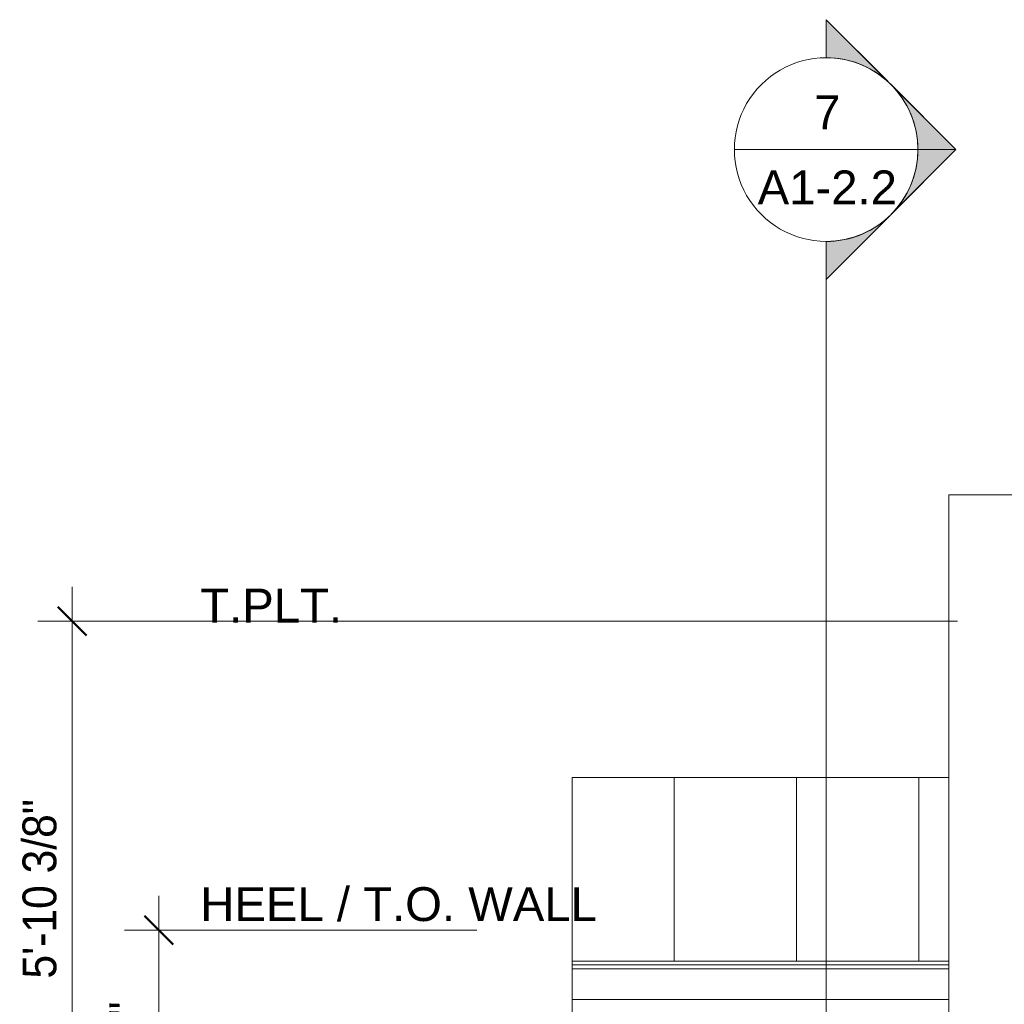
# Model space of a CAD drawing. Header units: inches. Extents: x -651 to 361, y -61 to 433.
# Tile 1 of 5: x -582 to -453, y 128 to 257. Entities that reach past the tile are written whole.
import ezdxf

# ---------------------------------------------------------------- set-up
doc = ezdxf.new("R2010")
doc.units = ezdxf.units.IN
doc.header["$MEASUREMENT"] = 0
for name, color, linetype, lineweight in [('A-ANNO-DIMS', 1, 'Continuous', 9), ('A-ANNO-DIMS-48', 1, 'Continuous', 9), ('A-ANNO-SYMB', 6, 'Continuous', 9), ('A-ANNO-TEXT', 2, 'Continuous', 9), ('A-ROOF', 4, 'Continuous', 18), ('A-ROOF-OTLN', 4, 'Continuous', 9), ('A-ROOF-PATT', 8, 'Continuous', 18)]:
    doc.layers.add(name, color=color, linetype=linetype, lineweight=lineweight)
doc.styles.add('Arial_1', font='arial.ttf', dxfattribs={"height": 4.42589820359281})
doc.styles.add('Arial_2', font='arial.ttf', dxfattribs={"width": 0.9, "height": 4.425898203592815})
doc.dimstyles.new('Linear_-_3_32__Arial_2', dxfattribs={"dimscale": 12, "dimtxt": 4.5, "dimasz": 0.3125000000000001, "dimexe": 0.375, "dimexo": 0.3750000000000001, "dimgap": 0.06250000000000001, "dimtad": 1, "dimdec": 3, "dimrnd": 0.125, "dimzin": 3, "dimdsep": 46, "dimlunit": 4, "dimtxsty": 'Arial_2', "dimblk1": 'OBLIQUE', "dimblk2": 'OBLIQUE', "dimsah": 1, "dimcen": 0.09, "dimdle": 0.375, "dimazin": 0, "dimtfac": 1, "dimtdec": 3, "dimtix": 1, "dimtmove": 0, "dimatfit": 3, "dimfxl": 1, "dimtvp": 1, "dimfrac": 2, "dimtolj": 1, "dimtzin": 0, "dimarcsym": 2})

# ---------------------------------------------------------------- blocks, each defined once
blk = doc.blocks.new('Section - Section Head - Filled-22785-Exterior West Elevation')
at = {"layer": 'A-ANNO-SYMB'}
h = blk.add_hatch(color=256, dxfattribs=at)
edge = h.paths.add_edge_path(flags=0)
edge.add_arc((115.3112540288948, 415.7947145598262), 12.01561779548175, 89.99999999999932, 132.0783950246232, ccw=False)
edge.add_line((115.3112540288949, 427.810332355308), (115.311254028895, 432.7652773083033))
edge.add_line((115.311254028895, 432.7652773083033), (107.2590263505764, 424.7130496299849))
h = blk.add_hatch(color=256, dxfattribs=at)
edge = h.paths.add_edge_path(flags=0)
edge.add_line((106.8259726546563, 424.2799959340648), (98.3406912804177, 415.7947145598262))
edge.add_line((98.3406912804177, 415.7947145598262), (103.3112540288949, 415.7947145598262))
edge.add_arc((115.3112540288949, 415.7947145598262), 12.00000000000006, 135, 180.0000000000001, ccw=False)
h = blk.add_hatch(color=256, dxfattribs=at)
edge = h.paths.add_edge_path(flags=0)
edge.add_arc((115.3112540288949, 415.7947145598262), 12.00000000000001, 179.9999999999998, 224.9999999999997, ccw=False)
edge.add_line((103.3112540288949, 415.7947145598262), (98.3406912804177, 415.7947145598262))
edge.add_line((98.3406912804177, 415.7947145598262), (106.8259726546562, 407.3094331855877))
h = blk.add_hatch(color=256, dxfattribs=at)
edge = h.paths.add_edge_path(flags=0)
edge.add_line((107.2590263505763, 406.8763794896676), (115.3112540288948, 398.8241518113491))
edge.add_line((115.3112540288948, 398.8241518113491), (115.3112540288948, 403.7790967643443))
edge.add_arc((115.3112540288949, 415.7947145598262), 12.01561779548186, 227.9216049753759, 269.99999999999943, ccw=False)
for p, q in [((98.3406912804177, 415.7947145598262), (115.311254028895, 432.7652773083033)), ((107.2590263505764, 424.7130496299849), (115.311254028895, 432.7652773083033)), ((115.3112540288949, 427.7947145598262), (115.311254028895, 432.7652773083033)), ((115.311254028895, 432.7652773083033), (115.3112540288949, 427.810332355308)), ((98.3406912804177, 415.7947145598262), (106.8259726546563, 424.2799959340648)), ((98.3406912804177, 415.7947145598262), (115.3112540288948, 398.8241518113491)), ((103.3112540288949, 415.7947145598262), (98.3406912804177, 415.7947145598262)), ((106.8259726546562, 407.3094331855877), (98.3406912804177, 415.7947145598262)), ((98.3406912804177, 415.7947145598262), (103.3112540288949, 415.7947145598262)), ((115.3112540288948, 398.8241518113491), (107.2590263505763, 406.8763794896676)), ((115.3112540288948, 403.7947145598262), (115.3112540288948, 398.8241518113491)), ((115.3112540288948, 403.7790967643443), (115.3112540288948, 398.8241518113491))]:
    blk.add_line(p, q, dxfattribs=at)
for centre, radius, start, end in [((115.3112540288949, 415.7947145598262), 11.99999999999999, 89.9999999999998, 269.9999999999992), ((115.3112540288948, 415.7947145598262), 12.01561779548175, 89.99999999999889, 132.0783950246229), ((115.3112540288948, 415.7947145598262), 12.00000000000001, 269.9999999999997, 89.99999999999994), ((115.3112540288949, 415.7947145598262), 12.00000000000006, 134.9999999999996, 179.9999999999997), ((115.3112540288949, 415.7947145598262), 12.00000000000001, 179.9999999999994, 224.9999999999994), ((115.3112540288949, 415.7947145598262), 12.01561779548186, 227.9216049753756, 269.9999999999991)]:
    blk.add_arc(centre, radius, start, end, dxfattribs=at)
blk = doc.blocks.new('DIMBLOCK10-Exterior West Elevation')
at = {"layer": 'A-ANNO-DIMS-48', "transparency": 16777216}
for p, q in [((-574.7422683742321, 182.8437500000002), (-574.7422683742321, 108)), ((-458.9541310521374, 178.3437500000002), (-579.242268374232, 178.3437500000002)), ((-574.7422683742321, 178.3437500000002), (-458.9541310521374, 178.3437500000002)), ((-576.5906179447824, 108), (-570.2422683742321, 108)), ((-574.7422683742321, 108), (-576.5906179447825, 108))]:
    blk.add_line(p, q, dxfattribs=at)
at = {"layer": 'A-ANNO-DIMS-48', "lineweight": 50, "transparency": 16777216}
for p, q in [((-574.7422683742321, 178.3437500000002), (-576.617268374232, 180.2187500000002)), ((-574.7422683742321, 178.3437500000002), (-572.8672683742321, 176.4687500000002)), ((-574.7422683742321, 108), (-576.617268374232, 109.875)), ((-574.7422683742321, 108), (-572.8672683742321, 106.125))]:
    blk.add_line(p, q, dxfattribs=at)
at = {"layer": 'A-ANNO-DIMS-48', "color": 0, "transparency": 16777216, "insert": (-581.2335511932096, 131.644951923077), "char_height": 4.425898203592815, "width": 27.66461538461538, "attachment_point": 1, "rotation": 90, "line_spacing_factor": 0.9385317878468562, "style": 'Arial_2'}
blk.add_mtext('5\'-10 3/8"', dxfattribs=at)
blk = doc.blocks.new('_Oblique')
at = {"color": 0, "linetype": 'ByBlock', "lineweight": -2}
blk.add_line((-0.5, -0.5), (0.5, 0.5), dxfattribs=at)
blk = doc.blocks.new('DIMBLOCK12-Exterior West Elevation')
at = {"layer": 'A-ANNO-DIMS-48', "transparency": 16777216}
for p, q in [((-563.4073999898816, 142.4810326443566), (-563.4073999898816, 103.5)), ((-521.8138619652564, 137.9810326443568), (-567.9073999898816, 137.9810326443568)), ((-563.4073999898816, 137.9810326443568), (-521.8138619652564, 137.9810326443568)), ((-565.255749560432, 108), (-558.9073999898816, 108)), ((-563.4073999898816, 108), (-565.255749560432, 108))]:
    blk.add_line(p, q, dxfattribs=at)
at = {"layer": 'A-ANNO-DIMS-48', "lineweight": 50, "transparency": 16777216}
for p, q in [((-563.4073999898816, 137.9810326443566), (-565.2823999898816, 139.8560326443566)), ((-563.4073999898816, 137.9810326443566), (-561.5323999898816, 136.1060326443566)), ((-563.4073999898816, 108), (-565.2823999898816, 109.875)), ((-563.4073999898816, 108), (-561.5323999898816, 106.125))]:
    blk.add_line(p, q, dxfattribs=at)
at = {"layer": 'A-ANNO-DIMS-48', "color": 0, "transparency": 16777216, "insert": (-569.8986828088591, 117.5559009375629), "char_height": 4.425898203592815, "width": 13.04307692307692, "attachment_point": 1, "rotation": 90, "line_spacing_factor": 0.9385317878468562, "style": 'Arial_2'}
blk.add_mtext('2\'-6"', dxfattribs=at)

msp = doc.modelspace()

# ---------------------------------------------------------------- hatches: boundary and pattern name
at = {"layer": 'A-ROOF-PATT', "lineweight": 9}
h = msp.add_hatch(dxfattribs=at)
h.set_pattern_fill('FP_6', color=256, style=0, pattern_type=2)
h.set_pattern_definition([(90, (0, 333.951), (-16, 9.797174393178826e-16), [])])
h.paths.add_polyline_path([(-225.5871345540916, 114.0781250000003), (-187.832083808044, 114.0781250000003), (-187.8320838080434, 194.886473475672), (-460.0820838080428, 194.886473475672), (-460.0820838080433, 114.0781250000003), (-282.3917100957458, 114.0781250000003)], flags=0)
h = msp.add_hatch(dxfattribs=at)
h.set_pattern_fill('FP_7', color=256, style=0, pattern_type=2)
h.set_pattern_definition([(90, (0, 318.317), (-16, 9.797174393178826e-16), [])])
h.paths.add_polyline_path([(-509.3320838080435, 133.932291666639), (-460.0820838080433, 133.932291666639), (-460.0820838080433, 157.9218749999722), (-509.3320838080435, 157.9218749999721), (-509.3320838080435, 155.2744558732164)], flags=0)

# ---------------------------------------------------------------- linework, layer by layer
at = {"layer": 'A-ANNO-SYMB'}
for p, q in [((-488.1335652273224, 239.9990248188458), (-464.1335652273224, 239.9990248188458)), ((-476.1335652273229, 227.999024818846), (-476.1335652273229, -43.29303566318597))]:
    msp.add_line(p, q, dxfattribs=at)
at = {"layer": 'A-ROOF'}
for p, q in [((-460.0820838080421, 194.8864734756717), (-460.0820838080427, 114.0781250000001)), ((-187.8320838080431, 194.8864734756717), (-460.0820838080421, 194.8864734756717)), ((-509.3320838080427, 157.9218749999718), (-460.0820838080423, 157.9218749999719)), ((-509.3320838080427, 157.9218749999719), (-509.3320838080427, 133.9322916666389))]:
    msp.add_line(p, q, dxfattribs=at)
at = {"layer": 'A-ROOF-OTLN'}
for p, q in [((-509.3320838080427, 133.9322916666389), (-509.3320838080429, 103.9999999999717)), ((-460.0820838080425, 133.9322916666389), (-509.3320838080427, 133.9322916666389)), ((-460.0820838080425, 133.4322916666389), (-509.3320838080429, 133.4322916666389)), ((-460.0820838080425, 132.9322916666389), (-509.3320838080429, 132.9322916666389)), ((-460.0820838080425, 128.9322916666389), (-509.3320838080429, 128.9322916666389))]:
    msp.add_line(p, q, dxfattribs=at)

# ---------------------------------------------------------------- block references
at = {"layer": 'A-ANNO-SYMB', "extrusion": (0, 0, -1)}
msp.add_blockref('Section - Section Head - Filled-22785-Exterior West Elevation', (360.8223111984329, -175.795689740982), dxfattribs=at)

# ---------------------------------------------------------------- texts
at = {"layer": 'A-ANNO-SYMB', "char_height": 4.42589820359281, "attachment_point": 2, "line_spacing_factor": 0.9385317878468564, "style": 'Arial_1'}
for s, insert, width in [('7', (-475.9798802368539, 247.083587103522), 4.103999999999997), ('A1-2.2', (-475.9798802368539, 237.2654650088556), 21.70799999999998)]:
    msp.add_mtext(s, dxfattribs=dict(at, insert=insert, width=width))
at = {"layer": 'A-ANNO-TEXT', "color": 7, "char_height": 4.425898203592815, "attachment_point": 1, "line_spacing_factor": 0.9385317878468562, "style": 'Arial_1'}
for s, insert, width in [('T.PLT.', (-557.9869891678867, 182.6081808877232), 22.086), ('HEEL / T.O. WALL', (-557.9869891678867, 143.5892135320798), 61.776)]:
    msp.add_mtext(s, dxfattribs=dict(at, insert=insert, width=width))

# ---------------------------------------------------------------- dimensions: what is measured, and where the dimension line sits
at = {"layer": 'A-ANNO-DIMS'}
for base, p1, p2, override, picture, middle in [((-574.7422683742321, 108), (-454.4541310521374, 178.3437500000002), (-572.0906179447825, 108), {"dimpost": '<>', "dimfxl": 137.0641682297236}, 'DIMBLOCK10-Exterior West Elevation', (-577.782202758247, 143.171875)), ((-563.4073999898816, 108), (-517.3138619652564, 137.9810326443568), (-560.755749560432, 108), {"dimpost": '<>', "dimfxl": 52.78314045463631}, 'DIMBLOCK12-Exterior West Elevation', (-566.4171440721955, 122.9905163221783))]:
    dim = msp.add_linear_dim(base=base, p1=p1, p2=p2, angle=89.99999999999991, dimstyle='Linear_-_3_32__Arial_2', override=override, dxfattribs=at)
    dim.commit()
    dim.dimension.update_dxf_attribs({"geometry": picture, "text_midpoint": middle})

doc.saveas('drawing.dxf')
